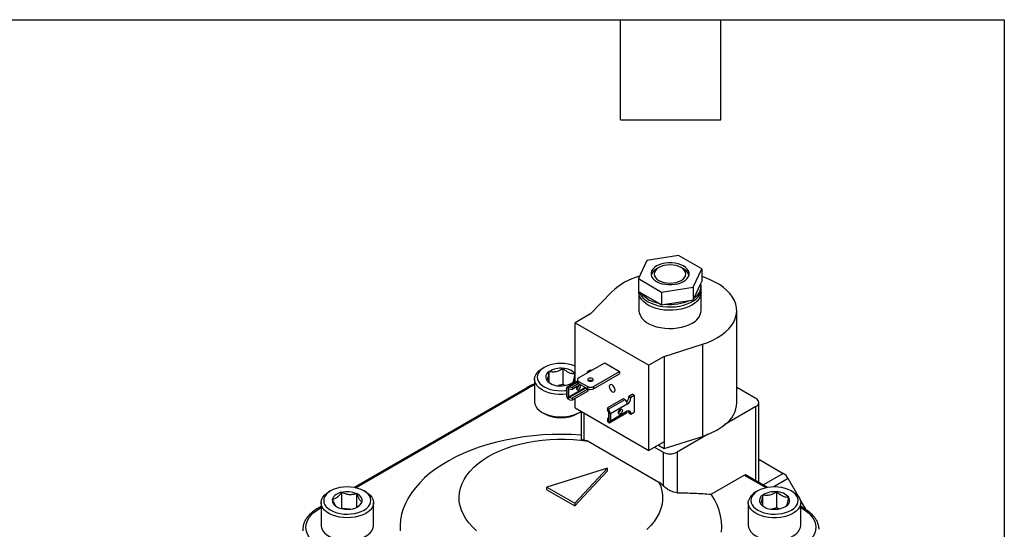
# Model space of a CAD drawing. Header units: inches. Extents: x 1 to 43, y 1 to 33.
# Tile 5 of 5: x 31.2 to 43, y 26.9 to 33. Entities that reach past the tile are written whole.
import ezdxf

# ---------------------------------------------------------------- set-up
doc = ezdxf.new("R2010")
doc.units = ezdxf.units.IN
doc.header["$LTSCALE"] = 4
doc.header["$MEASUREMENT"] = 0
doc.linetypes.add('SLD-Solid', pattern=[0])
doc.layers.add('TEXT', color=140, linetype='SLD-Solid', lineweight=25)

msp = doc.modelspace()

# ---------------------------------------------------------------- linework, layer by layer
for p, q in [((38.715, 30.117), (38.613, 29.898)), ((39.094, 30.176), (38.715, 30.117)), ((39.372, 30.015), (39.094, 30.176)), ((38.859, 30.03), (38.831, 30.014)), ((39.154, 30.014), (39.126, 30.03)), ((39.271, 29.796), (39.372, 30.015)), ((39.372, 30.015), (39.372, 29.864)), ((38.613, 29.898), (38.891, 29.737)), ((38.613, 29.898), (38.613, 29.746)), ((38.891, 29.737), (39.271, 29.796)), ((39.271, 29.796), (39.271, 29.644)), ((39.282, 29.669), (39.361, 29.839)), ((39.361, 29.839), (39.372, 29.864)), ((39.366, 29.775), (39.366, 29.805)), ((38.04, 29.476), (38.293, 29.74)), ((38.613, 29.746), (38.644, 29.728)), ((38.621, 29.742), (38.62, 29.733)), ((38.62, 29.734), (38.62, 29.516)), ((38.644, 29.728), (38.86, 29.604)), ((38.891, 29.737), (38.891, 29.586)), ((38.934, 29.592), (39.228, 29.638)), ((39.228, 29.638), (39.271, 29.644)), ((39.271, 29.644), (39.282, 29.669)), ((39.366, 29.516), (39.366, 29.734)), ((39.366, 29.734), (39.366, 29.732)), ((38.86, 29.604), (38.891, 29.586)), ((38.891, 29.586), (38.934, 29.592)), ((39.793, 28.413), (39.793, 29.516)), ((38.04, 29.476), (37.856, 29.37)), ((37.856, 29.37), (38.74, 28.86)), ((37.856, 28.656), (37.856, 29.37)), ((38.924, 28.966), (39.38, 29.112)), ((39.38, 29.112), (39.38, 28.009)), ((38.924, 28.966), (38.74, 28.86)), ((38.924, 28.966), (38.924, 27.945)), ((37.484, 28.834), (37.461, 28.822)), ((37.711, 28.63), (37.711, 28.823)), ((37.897, 28.708), (38.209, 28.888)), ((37.998, 28.782), (38.036, 28.804)), ((38.036, 28.804), (38.05, 28.796)), ((38.209, 28.888), (38.388, 28.785)), ((38.74, 27.839), (38.74, 28.86)), ((37.369, 28.693), (37.369, 28.423)), ((37.542, 28.656), (37.542, 28.784)), ((37.856, 28.753), (37.854, 28.757)), ((37.882, 28.688), (37.882, 28.662)), ((37.998, 28.773), (37.997, 28.766)), ((38.012, 28.774), (37.998, 28.782)), ((37.998, 28.782), (37.998, 28.773)), ((38.003, 28.77), (37.998, 28.773)), ((38.076, 28.605), (38.388, 28.785)), ((38.076, 28.579), (38.388, 28.759)), ((38.388, 28.785), (38.388, 28.759)), ((37.275, 28.592), (35.205, 27.397)), ((35.222, 27.394), (37.294, 28.59)), ((37.711, 28.63), (37.65, 28.616)), ((37.736, 28.618), (37.711, 28.63)), ((37.753, 28.583), (37.753, 28.495)), ((37.882, 28.671), (37.762, 28.601)), ((37.771, 28.603), (37.771, 28.453)), ((37.977, 28.595), (37.778, 28.48)), ((37.784, 28.578), (37.778, 28.574)), ((37.778, 28.48), (37.778, 28.574)), ((37.982, 28.588), (37.784, 28.474)), ((37.784, 28.578), (37.819, 28.571)), ((37.883, 28.657), (37.787, 28.602)), ((37.787, 28.602), (37.819, 28.596)), ((37.806, 28.641), (37.826, 28.653)), ((37.897, 28.641), (37.819, 28.596)), ((37.919, 28.628), (37.819, 28.571)), ((37.819, 28.596), (37.819, 28.571)), ((38.006, 28.575), (37.819, 28.467)), ((37.897, 28.667), (38.005, 28.605)), ((37.897, 28.641), (37.897, 28.667)), ((37.897, 28.641), (38.005, 28.579)), ((37.982, 28.588), (38.006, 28.575)), ((37.998, 28.583), (37.998, 28.579)), ((38.005, 28.579), (38.005, 28.605)), ((38.006, 28.549), (38.006, 28.575)), ((38.02, 28.565), (38.006, 28.574)), ((38.02, 28.573), (38.02, 28.565)), ((38.02, 28.565), (38.031, 28.571)), ((38.059, 28.675), (38.059, 28.671)), ((38.061, 28.674), (38.062, 28.673)), ((38.076, 28.605), (38.076, 28.579)), ((40.023, 28.462), (39.793, 28.594)), ((37.784, 28.474), (37.819, 28.467)), ((38.006, 28.549), (37.819, 28.442)), ((37.819, 28.467), (37.819, 28.442)), ((37.856, 28.349), (37.856, 28.463)), ((38.43, 28.459), (38.244, 28.351)), ((38.451, 28.447), (38.43, 28.459)), ((38.5, 28.492), (38.538, 28.514)), ((38.5, 28.492), (38.522, 28.479)), ((38.5, 28.492), (38.5, 28.483)), ((38.5, 28.483), (38.522, 28.47)), ((38.522, 28.479), (38.561, 28.501)), ((38.522, 28.479), (38.522, 28.47)), ((38.561, 28.501), (38.538, 28.514)), ((38.561, 28.501), (38.561, 28.297)), ((37.787, 28.448), (37.819, 28.442)), ((37.856, 28.349), (38.74, 27.839)), ((38.244, 28.351), (38.244, 28.326)), ((38.254, 28.333), (38.244, 28.351)), ((38.451, 28.447), (38.254, 28.333)), ((38.48, 28.396), (38.278, 28.28)), ((38.399, 28.332), (38.399, 28.333)), ((40.023, 28.365), (39.649, 28.15)), ((40.023, 27.478), (40.023, 28.365)), ((40.057, 27.458), (40.057, 28.413)), ((37.461, 28.294), (37.484, 28.282)), ((37.885, 28.282), (37.907, 28.294)), ((37.928, 28.308), (37.928, 27.972)), ((37.963, 27.962), (37.963, 28.288)), ((38.255, 28.306), (38.244, 28.326)), ((38.257, 28.23), (38.244, 28.222)), ((38.244, 28.222), (38.244, 28.197)), ((38.255, 28.202), (38.244, 28.222)), ((38.257, 28.203), (38.257, 28.297)), ((38.259, 28.321), (38.259, 28.172)), ((38.269, 28.173), (38.472, 28.29)), ((38.48, 28.309), (38.278, 28.192)), ((38.278, 28.28), (38.278, 28.192)), ((38.392, 28.308), (38.375, 28.298)), ((38.5, 28.298), (38.522, 28.285)), ((38.5, 28.298), (38.5, 28.288)), ((38.5, 28.288), (38.522, 28.275)), ((38.522, 28.275), (38.561, 28.297)), ((38.522, 28.285), (38.522, 28.275)), ((38.254, 28.179), (38.244, 28.197)), ((38.257, 28.203), (38.255, 28.202)), ((38.924, 27.864), (39.38, 28.009)), ((39.449, 28.034), (39.076, 27.819)), ((38.012, 27.951), (38.86, 27.461)), ((38.924, 27.945), (38.74, 27.839)), ((38.807, 27.878), (38.909, 27.819)), ((38.853, 27.904), (38.924, 27.864)), ((38.924, 27.945), (38.924, 27.864)), ((38.909, 27.819), (38.909, 27.415)), ((39.076, 27.819), (39.076, 27.334)), ((38.241, 27.626), (37.517, 27.401)), ((37.851, 27.208), (38.241, 27.626)), ((38.241, 27.594), (38.241, 27.626)), ((40.057, 27.734), (40.35, 27.565)), ((37.851, 27.176), (38.241, 27.594)), ((39.486, 27.316), (39.883, 27.545)), ((39.883, 27.545), (40.147, 27.394)), ((40.164, 27.397), (39.903, 27.547)), ((40.35, 27.565), (40.111, 27.427)), ((37.517, 27.401), (37.851, 27.208)), ((37.517, 27.369), (37.517, 27.401)), ((40.409, 27.503), (40.237, 27.404)), ((40.532, 27.289), (40.409, 27.503)), ((34.923, 27.356), (34.9, 27.343)), ((35.057, 27.145), (35.057, 27.338)), ((35.237, 27.158), (35.237, 27.322)), ((35.346, 27.343), (35.324, 27.356)), ((37.517, 27.369), (37.851, 27.176)), ((40.045, 27.356), (40.023, 27.343)), ((40.103, 27.178), (40.103, 27.306)), ((40.273, 27.151), (40.273, 27.344)), ((40.468, 27.343), (40.446, 27.356)), ((34.808, 27.168), (34.769, 27.146)), ((34.789, 27.144), (34.808, 27.155)), ((34.808, 27.214), (34.808, 26.944)), ((35.438, 26.944), (35.438, 27.214)), ((37.851, 27.208), (37.851, 27.176)), ((39.93, 27.214), (39.93, 26.944)), ((40.273, 27.151), (40.211, 27.137)), ((40.298, 27.14), (40.273, 27.151)), ((40.367, 27.163), (40.387, 27.175)), ((40.625, 27.129), (40.553, 27.254)), ((40.56, 26.944), (40.56, 27.214)), ((40.599, 27.146), (40.56, 27.168)), ((40.56, 27.155), (40.579, 27.144)), ((35.057, 27.145), (35.054, 27.143)), ((35.153, 27.137), (35.057, 27.145))]:
    msp.add_line(p, q)
at = {"flags": 128}
for points in [[(38.934, 29.83), (38.973, 29.826), (39.013, 29.826), (39.052, 29.83), (39.089, 29.837), (39.123, 29.849), (39.154, 29.864), (39.179, 29.881), (39.199, 29.901), (39.213, 29.923), (39.22, 29.945), (39.22, 29.968), (39.213, 29.991), (39.199, 30.012), (39.179, 30.032), (39.154, 30.05), (39.123, 30.065), (39.089, 30.076), (39.052, 30.084), (39.013, 30.088), (38.973, 30.088), (38.934, 30.084), (38.896, 30.076), (38.862, 30.065), (38.831, 30.05), (38.806, 30.032), (38.786, 30.012), (38.772, 29.991), (38.766, 29.968), (38.766, 29.945), (38.772, 29.923), (38.786, 29.901), (38.806, 29.881), (38.831, 29.864), (38.862, 29.849), (38.896, 29.837), (38.934, 29.83)], [(39.126, 29.876), (39.149, 29.893), (39.167, 29.912), (39.178, 29.932), (39.181, 29.953), (39.178, 29.975), (39.167, 29.995), (39.149, 30.014), (39.126, 30.03), (39.097, 30.044), (39.065, 30.054), (39.029, 30.06), (38.993, 30.062), (38.956, 30.06), (38.92, 30.054), (38.888, 30.044), (38.859, 30.03), (38.836, 30.014), (38.818, 29.995), (38.808, 29.975), (38.804, 29.953), (38.808, 29.932), (38.818, 29.912), (38.836, 29.893), (38.859, 29.876), (38.888, 29.863), (38.92, 29.853), (38.956, 29.847), (38.993, 29.845), (39.029, 29.847), (39.065, 29.853), (39.097, 29.863), (39.126, 29.876)], [(39.38, 29.112), (39.445, 29.135), (39.505, 29.161), (39.561, 29.191), (39.612, 29.223), (39.657, 29.259), (39.696, 29.296), (39.729, 29.336), (39.756, 29.377), (39.775, 29.419), (39.787, 29.462), (39.792, 29.506), (39.79, 29.55), (39.781, 29.593), (39.765, 29.636), (39.742, 29.678), (39.712, 29.718), (39.675, 29.756), (39.633, 29.793), (39.585, 29.826), (39.531, 29.857), (39.472, 29.885), (39.41, 29.91), (39.372, 29.922)], [(38.625, 29.739), (38.63, 29.724), (38.646, 29.696), (38.668, 29.669), (38.695, 29.645), (38.729, 29.622), (38.767, 29.603), (38.81, 29.587), (38.856, 29.574), (38.904, 29.565), (38.954, 29.56), (39.005, 29.559), (39.056, 29.562), (39.105, 29.569), (39.153, 29.58), (39.197, 29.595), (39.238, 29.612), (39.274, 29.633), (39.305, 29.657), (39.329, 29.682), (39.348, 29.709), (39.36, 29.738), (39.365, 29.767), (39.366, 29.775)], [(39.366, 29.732), (39.363, 29.708), (39.354, 29.679), (39.337, 29.652), (39.315, 29.625), (39.286, 29.601), (39.252, 29.579), (39.213, 29.56), (39.17, 29.544), (39.124, 29.532), (39.075, 29.524), (39.025, 29.519), (38.974, 29.519), (38.923, 29.522), (38.874, 29.53), (38.827, 29.541), (38.783, 29.556), (38.743, 29.574), (38.708, 29.595), (38.678, 29.619), (38.653, 29.644), (38.635, 29.672), (38.624, 29.701), (38.62, 29.73), (38.62, 29.733)], [(38.62, 29.516), (38.62, 29.508), (38.625, 29.479), (38.637, 29.451), (38.656, 29.423), (38.681, 29.398), (38.712, 29.374), (38.748, 29.353), (38.788, 29.336), (38.832, 29.321), (38.88, 29.311), (38.929, 29.304), (38.98, 29.301), (39.031, 29.302), (39.081, 29.307), (39.129, 29.315), (39.175, 29.328), (39.218, 29.344), (39.256, 29.364)], [(37.753, 28.516), (37.707, 28.512), (37.66, 28.512), (37.614, 28.516), (37.569, 28.524), (37.526, 28.536), (37.488, 28.551), (37.453, 28.569), (37.424, 28.591), (37.4, 28.614), (37.383, 28.64), (37.373, 28.666), (37.369, 28.693), (37.373, 28.72), (37.383, 28.747), (37.401, 28.772), (37.424, 28.796), (37.454, 28.817), (37.461, 28.822)], [(37.856, 28.849), (37.849, 28.852), (37.811, 28.865), (37.77, 28.875), (37.727, 28.881), (37.682, 28.882), (37.638, 28.88), (37.595, 28.874), (37.554, 28.864), (37.516, 28.85), (37.482, 28.834), (37.454, 28.814), (37.431, 28.792), (37.414, 28.768), (37.404, 28.743), (37.401, 28.718), (37.405, 28.692), (37.415, 28.667), (37.433, 28.643), (37.456, 28.622), (37.485, 28.602), (37.519, 28.586), (37.557, 28.572), (37.598, 28.563), (37.642, 28.557), (37.686, 28.555), (37.73, 28.557), (37.753, 28.56)], [(38.015, 28.673), (38.025, 28.669), (38.038, 28.667), (38.051, 28.669), (38.061, 28.673), (38.069, 28.679), (38.071, 28.686), (38.069, 28.694), (38.061, 28.7), (38.051, 28.704), (38.038, 28.705), (38.025, 28.704), (38.015, 28.7), (38.008, 28.694), (38.005, 28.686), (38.008, 28.679), (38.015, 28.673)], [(37.294, 28.59), (37.341, 28.614), (37.369, 28.626)], [(37.753, 28.583), (37.753, 28.587), (37.754, 28.592), (37.756, 28.595), (37.758, 28.598), (37.761, 28.601), (37.764, 28.602), (37.768, 28.603), (37.771, 28.603)], [(37.88, 28.606), (37.879, 28.605), (37.874, 28.593), (37.872, 28.582), (37.874, 28.572), (37.879, 28.566), (37.887, 28.565), (37.896, 28.568), (37.905, 28.575), (37.913, 28.586), (37.918, 28.597), (37.92, 28.609), (37.92, 28.609)], [(37.92, 28.609), (37.918, 28.618), (37.913, 28.624), (37.912, 28.625)], [(38.333, 28.563), (38.331, 28.58), (38.323, 28.598), (38.312, 28.613), (38.298, 28.624), (38.285, 28.629), (38.273, 28.627), (38.266, 28.618), (38.263, 28.604), (38.266, 28.587), (38.273, 28.569), (38.285, 28.554), (38.298, 28.543), (38.312, 28.538), (38.323, 28.541), (38.331, 28.549), (38.333, 28.563)], [(37.369, 28.423), (37.373, 28.396), (37.383, 28.37), (37.4, 28.344), (37.424, 28.321), (37.453, 28.299), (37.488, 28.281), (37.526, 28.266), (37.569, 28.254), (37.614, 28.246), (37.66, 28.242), (37.707, 28.242), (37.754, 28.246), (37.799, 28.254), (37.841, 28.265), (37.88, 28.281), (37.915, 28.299), (37.928, 28.308)], [(38.398, 28.333), (38.407, 28.336), (38.415, 28.334), (38.42, 28.328), (38.422, 28.319), (38.42, 28.308), (38.415, 28.296), (38.407, 28.285), (38.398, 28.278), (38.389, 28.275), (38.381, 28.276), (38.376, 28.282), (38.374, 28.292), (38.376, 28.303), (38.381, 28.315), (38.389, 28.325), (38.398, 28.333)], [(38.259, 28.172), (38.263, 28.172), (38.267, 28.172), (38.27, 28.174), (38.273, 28.176), (38.275, 28.179), (38.276, 28.183), (38.277, 28.187), (38.278, 28.192)], [(37.928, 28.023), (37.926, 28.024), (37.811, 28.03), (37.696, 28.032), (37.581, 28.031), (37.466, 28.025), (37.352, 28.016), (37.239, 28.002), (37.127, 27.985), (37.018, 27.964), (36.911, 27.939), (36.807, 27.91), (36.705, 27.878), (36.608, 27.843), (36.514, 27.804), (36.424, 27.762), (36.339, 27.717), (36.259, 27.669), (36.184, 27.619), (36.114, 27.566), (36.05, 27.51), (35.992, 27.453), (35.939, 27.394), (35.893, 27.333), (35.854, 27.27), (35.821, 27.206), (35.794, 27.141), (35.774, 27.076), (35.762, 27.01), (35.756, 26.943), (35.756, 26.877)], [(36.673, 26.877), (36.624, 26.923), (36.581, 26.971), (36.545, 27.02), (36.515, 27.071), (36.492, 27.123), (36.475, 27.175), (36.466, 27.229), (36.464, 27.282), (36.469, 27.336), (36.481, 27.389), (36.5, 27.442), (36.525, 27.493), (36.558, 27.544), (36.597, 27.592), (36.642, 27.639), (36.694, 27.684), (36.751, 27.726), (36.813, 27.766), (36.881, 27.803), (36.953, 27.836), (37.03, 27.867), (37.11, 27.894), (37.193, 27.917), (37.28, 27.937), (37.369, 27.953), (37.459, 27.965), (37.551, 27.973), (37.644, 27.977), (37.737, 27.976), (37.83, 27.972), (37.921, 27.963), (38.012, 27.951)], [(35.166, 27.402), (35.121, 27.404), (35.077, 27.402), (35.034, 27.395), (34.993, 27.385), (34.955, 27.372), (34.921, 27.355), (34.893, 27.335), (34.87, 27.314), (34.853, 27.29), (34.843, 27.265), (34.84, 27.239), (34.843, 27.214), (34.854, 27.189), (34.871, 27.165), (34.895, 27.143), (34.924, 27.124), (34.958, 27.107), (34.996, 27.094), (35.037, 27.084), (35.081, 27.078), (35.125, 27.077), (35.169, 27.079), (35.212, 27.085), (35.253, 27.095), (35.291, 27.108), (35.325, 27.125), (35.353, 27.145), (35.376, 27.167), (35.393, 27.191), (35.403, 27.216), (35.407, 27.241), (35.403, 27.267), (35.392, 27.292), (35.375, 27.315), (35.351, 27.337), (35.322, 27.357), (35.288, 27.373), (35.25, 27.386), (35.209, 27.396), (35.166, 27.402)], [(38.86, 27.461), (38.881, 27.409), (38.896, 27.356), (38.904, 27.303), (38.904, 27.249), (38.897, 27.196), (38.884, 27.143), (38.863, 27.09), (38.836, 27.039), (38.802, 26.989), (38.761, 26.941), (38.714, 26.894)], [(39.965, 27.265), (39.962, 27.239), (39.966, 27.214), (39.976, 27.189), (39.994, 27.165), (40.017, 27.143), (40.046, 27.124), (40.08, 27.107), (40.118, 27.094), (40.16, 27.084), (40.203, 27.078), (40.247, 27.077), (40.292, 27.079), (40.335, 27.085), (40.376, 27.095), (40.414, 27.108), (40.447, 27.125), (40.476, 27.145), (40.499, 27.167), (40.516, 27.191), (40.526, 27.216), (40.529, 27.241), (40.525, 27.267), (40.514, 27.292), (40.497, 27.315), (40.474, 27.337), (40.445, 27.357), (40.41, 27.373), (40.372, 27.386), (40.331, 27.396), (40.288, 27.402), (40.244, 27.404), (40.199, 27.402), (40.156, 27.395), (40.115, 27.385), (40.077, 27.372), (40.044, 27.355), (40.015, 27.335), (39.992, 27.314), (39.975, 27.29), (39.965, 27.265)], [(35.346, 27.343), (35.369, 27.328), (35.396, 27.305), (35.416, 27.281), (35.43, 27.255), (35.437, 27.228), (35.437, 27.201), (35.43, 27.174), (35.416, 27.148), (35.396, 27.123), (35.369, 27.101), (35.337, 27.081), (35.3, 27.064), (35.259, 27.051), (35.216, 27.041), (35.17, 27.035), (35.123, 27.033), (35.076, 27.035), (35.03, 27.041), (34.986, 27.051), (34.945, 27.064), (34.909, 27.081), (34.877, 27.101), (34.85, 27.124), (34.83, 27.148), (34.816, 27.174), (34.809, 27.201), (34.809, 27.228), (34.816, 27.255), (34.83, 27.281), (34.85, 27.306), (34.877, 27.328), (34.9, 27.343)], [(39.611, 26.859), (39.613, 26.926), (39.609, 26.992), (39.598, 27.058), (39.58, 27.124), (39.556, 27.189), (39.524, 27.253), (39.486, 27.316)], [(40.468, 27.343), (40.476, 27.338), (40.506, 27.317), (40.529, 27.293), (40.546, 27.268), (40.557, 27.241), (40.56, 27.214), (40.557, 27.187), (40.546, 27.161), (40.529, 27.135), (40.505, 27.112), (40.476, 27.091), (40.442, 27.072), (40.403, 27.057), (40.36, 27.045), (40.315, 27.037), (40.269, 27.033), (40.222, 27.033), (40.175, 27.037), (40.13, 27.045), (40.088, 27.057), (40.049, 27.072), (40.014, 27.091), (39.985, 27.112), (39.962, 27.136), (39.944, 27.161), (39.934, 27.188), (39.93, 27.215), (39.934, 27.242)], [(34.789, 26.694), (34.748, 26.72), (34.712, 26.749), (34.682, 26.781), (34.658, 26.814), (34.641, 26.848), (34.631, 26.883), (34.628, 26.919), (34.631, 26.954), (34.641, 26.99), (34.658, 27.024), (34.682, 27.057), (34.712, 27.088), (34.748, 27.117), (34.789, 27.144)], [(40.579, 27.144), (40.621, 27.117), (40.656, 27.088), (40.686, 27.057), (40.71, 27.024), (40.727, 26.99), (40.737, 26.954), (40.741, 26.919), (40.737, 26.883), (40.727, 26.848), (40.71, 26.814), (40.686, 26.781), (40.656, 26.749), (40.621, 26.72), (40.579, 26.694)], [(34.808, 26.944), (34.809, 26.931), (34.816, 26.904), (34.83, 26.878), (34.85, 26.854), (34.877, 26.831), (34.909, 26.811), (34.945, 26.794), (34.986, 26.781), (35.03, 26.771), (35.076, 26.765), (35.123, 26.763), (35.17, 26.765), (35.216, 26.771), (35.259, 26.781), (35.3, 26.794), (35.337, 26.811), (35.369, 26.831), (35.396, 26.853), (35.416, 26.878), (35.43, 26.904), (35.437, 26.931), (35.438, 26.944)], [(39.93, 26.944), (39.934, 26.917), (39.944, 26.891), (39.962, 26.866), (39.985, 26.842), (40.014, 26.821), (40.049, 26.802), (40.088, 26.787), (40.13, 26.775), (40.175, 26.767), (40.222, 26.763), (40.269, 26.763), (40.315, 26.767), (40.36, 26.775), (40.403, 26.787), (40.442, 26.802), (40.476, 26.821), (40.505, 26.842), (40.529, 26.865), (40.546, 26.891), (40.557, 26.917), (40.56, 26.944), (40.56, 26.944)]]:
    msp.add_lwpolyline(points, dxfattribs=at)
for centre, radius, start, end in [((38.886, 29.902), 0.125, 115.9316, 162.7814), ((39.099, 29.902), 0.125, 17.2186, 64.0684), ((38.819, 29.192), 0.759, 104.694, 133.8396), ((39.205, 29.808), 0.159, 299.0758, 11.1273), ((38.912, 29.944), 0.344, 218.8321, 261.1732), ((38.995, 30.172), 0.583, 264.0089, 293.5772), ((39.179, 29.534), 0.187, 294.3044, 354.3755), ((37.681, 28.564), 0.26, 83.2655, 122.2023), ((37.709, 28.63), 0.193, 41.2718, 89.2094), ((37.576, 28.72), 0.073, 117.9634, 212.6034), ((37.766, 28.74), 0.106, 304.5964, 328.3718), ((37.905, 28.688), 0.0218, 110.7834, 249.2166), ((37.283, 28.574), 0.0198, 54.3824, 114.3071), ((37.66, 28.807), 0.193, 221.2718, 269.2094), ((37.687, 28.874), 0.26, 263.2655, 302.2023), ((37.847, 28.623), 0.0499, 300.2601, 350.7961), ((37.907, 28.664), 0.0251, 185.6948, 245.6253), ((37.987, 28.596), 0.0093, 190.6913, 237.3455), ((38.041, 28.673), 0.0769, 242.6097, 297.3903), ((38.041, 28.647), 0.0769, 242.6097, 297.3903), ((38.038, 28.63), 0.0493, 61.7763, 119.2064), ((37.817, 28.498), 0.064, 182.8696, 224.6515), ((38.405, 28.488), 0.0946, 315.7614, 356.9104), ((38.43, 28.474), 0.0922, 302.6055, 357.3945), ((40.004, 28.413), 0.0516, 290.7834, 69.2166), ((38.349, 28.334), 0.0499, 300.2726, 358.2775), ((38.417, 28.394), 0.063, 2.6055, 57.3945), ((39.452, 28.428), 0.341, 305.4237, 357.5587), ((37.684, 28.663), 0.431, 242.2792, 297.7208), ((38.214, 28.276), 0.064, 2.8696, 44.6515), ((38.46, 28.307), 0.0202, 305.0133, 6.2988), ((38.497, 28.289), 0.0262, 350.786, 129.2033), ((38.461, 28.299), 0.0388, 358.038, 23.9953), ((39.178, 28.735), 0.751, 291.157, 308.8377), ((39.071, 28.978), 1.017, 287.6916, 291.8354), ((38.993, 27.98), 0.182, 242.6097, 297.3903), ((39.895, 27.529), 0.0198, 65.6929, 125.6176), ((40.26, 27.421), 0.17, 28.8556, 58.0453), ((35.072, 27.198), 0.141, 96.119, 155.5838), ((35.122, 27.053), 0.292, 66.9997, 102.9953), ((35.212, 27.235), 0.091, 353.653, 74.6288), ((40.108, 27.179), 0.185, 117.4706, 160.141), ((40.138, 27.241), 0.073, 117.9634, 212.6034), ((40.242, 27.085), 0.26, 83.2655, 122.2023), ((40.27, 27.151), 0.193, 41.2718, 89.2094), ((40.353, 27.239), 0.073, 297.9634, 32.6034), ((35.034, 27.246), 0.091, 173.653, 254.6288), ((35.124, 27.427), 0.292, 246.9997, 282.9953), ((35.174, 27.283), 0.141, 276.119, 335.5838), ((40.221, 27.329), 0.193, 221.2718, 269.2094), ((40.249, 27.395), 0.26, 263.2655, 302.2023), ((34.777, 27.128), 0.0198, 54.3838, 114.2914), ((40.591, 27.128), 0.0198, 65.7086, 125.6162)]:
    msp.add_arc(centre, radius, start, end)
for points, knots in [([(39.365, 29.731), (39.365, 29.735), (39.366, 29.744), (39.364, 29.752), (39.363, 29.757)], [0, 0, 0, 0, 0.457727, 1, 1, 1, 1]), ([(37.711, 28.823), (37.698, 28.814), (37.685, 28.806), (37.664, 28.796), (37.657, 28.793), (37.642, 28.787), (37.635, 28.785), (37.612, 28.78), (37.598, 28.779), (37.569, 28.78), (37.555, 28.781), (37.542, 28.784)], [0, 0, 0, 0, 0.25, 0.25, 0.375, 0.375, 0.5, 0.5, 0.75, 0.75, 1, 1, 1, 1]), ([(37.854, 28.757), (37.842, 28.756), (37.831, 28.757), (37.813, 28.759), (37.807, 28.761), (37.795, 28.765), (37.789, 28.767), (37.77, 28.775), (37.758, 28.783), (37.734, 28.801), (37.723, 28.812), (37.711, 28.823)], [0, 0, 0, 0, 0.25, 0.25, 0.375, 0.375, 0.5, 0.5, 0.75, 0.75, 1, 1, 1, 1]), ([(37.542, 28.784), (37.54, 28.77), (37.538, 28.757), (37.534, 28.739), (37.533, 28.733), (37.531, 28.722), (37.53, 28.717), (37.526, 28.704), (37.524, 28.697), (37.519, 28.686), (37.517, 28.683), (37.515, 28.68)], [0, 0, 0, 0, 0.25, 0.25, 0.375, 0.375, 0.5, 0.5, 0.75, 0.75, 1, 1, 1, 1]), ([(37.826, 28.653), (37.828, 28.656), (37.831, 28.659), (37.834, 28.666), (37.835, 28.669), (37.837, 28.676), (37.839, 28.68), (37.842, 28.694), (37.845, 28.705), (37.849, 28.73), (37.851, 28.743), (37.854, 28.757)], [0, 0, 0, 0, 0.25, 0.25, 0.375, 0.375, 0.5, 0.5, 0.75, 0.75, 1, 1, 1, 1]), ([(37.369, 28.636), (37.359, 28.632), (37.331, 28.622), (37.3, 28.606), (37.28, 28.595), (37.275, 28.592)], [0, 0, 0, 0, 0.310259, 0.821413, 1, 1, 1, 1]), ([(37.515, 28.68), (37.525, 28.671), (37.539, 28.657), (37.556, 28.646), (37.561, 28.643)], [0, 0, 0, 0, 0.649544, 1, 1, 1, 1]), ([(37.778, 28.574), (37.778, 28.575), (37.778, 28.576), (37.781, 28.578), (37.783, 28.578), (37.784, 28.578)], [0, 0, 0, 0, 0.5, 0.5, 1, 1, 1, 1]), ([(37.778, 28.48), (37.778, 28.479), (37.778, 28.477), (37.781, 28.475), (37.783, 28.474), (37.784, 28.474)], [0, 0, 0, 0, 0.5, 0.5, 1, 1, 1, 1]), ([(38.257, 28.297), (38.257, 28.298), (38.257, 28.3), (38.256, 28.303), (38.256, 28.305), (38.255, 28.306)], [0, 0, 0, 0, 0.5, 0.5, 1, 1, 1, 1]), ([(38.257, 28.203), (38.257, 28.202), (38.257, 28.201), (38.256, 28.201), (38.256, 28.201), (38.255, 28.202)], [0, 0, 0, 0, 0.5, 0.5, 1, 1, 1, 1]), ([(37.963, 27.962), (37.954, 27.964), (37.937, 27.967), (37.927, 27.971), (37.929, 27.972), (37.93, 27.972)], [0, 0, 0, 0, 0.42481, 0.8476, 1, 1, 1, 1]), ([(39.076, 27.334), (39.065, 27.334), (39.052, 27.336), (39.031, 27.342), (39.024, 27.344), (39.009, 27.35), (39.002, 27.353), (38.987, 27.361), (38.979, 27.365), (38.964, 27.373), (38.957, 27.378), (38.942, 27.388), (38.935, 27.393), (38.922, 27.404), (38.915, 27.41), (38.909, 27.415)], [0, 0, 0, 0, 0.25, 0.25, 0.375, 0.375, 0.5, 0.5, 0.625, 0.625, 0.75, 0.75, 0.875, 0.875, 1, 1, 1, 1]), ([(35.057, 27.338), (35.048, 27.326), (35.039, 27.314), (35.025, 27.299), (35.02, 27.294), (35.01, 27.285), (35.005, 27.281), (34.99, 27.27), (34.981, 27.265), (34.961, 27.258), (34.952, 27.257), (34.943, 27.256)], [0, 0, 0, 0, 0.25, 0.25, 0.375, 0.375, 0.5, 0.5, 0.75, 0.75, 1, 1, 1, 1]), ([(35.237, 27.322), (35.223, 27.318), (35.208, 27.314), (35.186, 27.311), (35.178, 27.31), (35.163, 27.309), (35.155, 27.309), (35.131, 27.312), (35.116, 27.315), (35.086, 27.325), (35.071, 27.331), (35.057, 27.338)], [0, 0, 0, 0, 0.25, 0.25, 0.375, 0.375, 0.5, 0.5, 0.75, 0.75, 1, 1, 1, 1]), ([(35.303, 27.224), (35.298, 27.226), (35.292, 27.229), (35.284, 27.236), (35.281, 27.239), (35.276, 27.245), (35.273, 27.249), (35.264, 27.262), (35.258, 27.272), (35.247, 27.296), (35.242, 27.309), (35.237, 27.322)], [0, 0, 0, 0, 0.25, 0.25, 0.375, 0.375, 0.5, 0.5, 0.75, 0.75, 1, 1, 1, 1]), ([(39.076, 27.334), (39.145, 27.333), (39.214, 27.331), (39.351, 27.325), (39.419, 27.321), (39.486, 27.316)], [0, 0, 0, 0, 0.5, 0.5, 1, 1, 1, 1]), ([(40.103, 27.306), (40.101, 27.292), (40.099, 27.279), (40.096, 27.26), (40.094, 27.255), (40.092, 27.244), (40.091, 27.239), (40.087, 27.225), (40.085, 27.218), (40.08, 27.208), (40.078, 27.204), (40.076, 27.202)], [0, 0, 0, 0, 0.25, 0.25, 0.375, 0.375, 0.5, 0.5, 0.75, 0.75, 1, 1, 1, 1]), ([(40.273, 27.344), (40.259, 27.335), (40.246, 27.327), (40.225, 27.317), (40.218, 27.314), (40.203, 27.309), (40.196, 27.307), (40.174, 27.302), (40.159, 27.3), (40.13, 27.301), (40.117, 27.303), (40.103, 27.306)], [0, 0, 0, 0, 0.25, 0.25, 0.375, 0.375, 0.5, 0.5, 0.75, 0.75, 1, 1, 1, 1]), ([(40.415, 27.278), (40.404, 27.278), (40.392, 27.278), (40.375, 27.281), (40.369, 27.282), (40.356, 27.286), (40.35, 27.288), (40.332, 27.297), (40.319, 27.304), (40.295, 27.323), (40.284, 27.333), (40.273, 27.344)], [0, 0, 0, 0, 0.25, 0.25, 0.375, 0.375, 0.5, 0.5, 0.75, 0.75, 1, 1, 1, 1]), ([(40.387, 27.175), (40.39, 27.177), (40.392, 27.18), (40.395, 27.188), (40.396, 27.191), (40.399, 27.198), (40.4, 27.202), (40.403, 27.216), (40.406, 27.226), (40.41, 27.251), (40.413, 27.264), (40.415, 27.278)], [0, 0, 0, 0, 0.25, 0.25, 0.375, 0.375, 0.5, 0.5, 0.75, 0.75, 1, 1, 1, 1]), ([(34.943, 27.256), (34.948, 27.245), (34.957, 27.221), (34.974, 27.188), (34.99, 27.169), (34.999, 27.164), (35.001, 27.163)], [0, 0, 0, 0, 0.247511, 0.503485, 0.859768, 1, 1, 1, 1]), ([(35.243, 27.162), (35.254, 27.171), (35.275, 27.187), (35.294, 27.212), (35.303, 27.224)], [0, 0, 0, 0, 0.528256, 1, 1, 1, 1]), ([(40.076, 27.202), (40.086, 27.193), (40.101, 27.178), (40.117, 27.168), (40.123, 27.164)], [0, 0, 0, 0, 0.649544, 1, 1, 1, 1]), ([(34.769, 27.146), (34.762, 27.141), (34.739, 27.128), (34.706, 27.104), (34.671, 27.073), (34.642, 27.039), (34.619, 27.004), (34.602, 26.967), (34.592, 26.93), (34.587, 26.899), (34.589, 26.882), (34.589, 26.877)], [0, 0, 0, 0, 0.068104, 0.196905, 0.325777, 0.454194, 0.581569, 0.707276, 0.83093, 0.952667, 1, 1, 1, 1]), ([(40.779, 26.896), (40.779, 26.903), (40.778, 26.923), (40.77, 26.955), (40.756, 26.991), (40.736, 27.026), (40.71, 27.059), (40.678, 27.091), (40.641, 27.12), (40.613, 27.137), (40.599, 27.146)], [0, 0, 0, 0, 0.077923, 0.205928, 0.33454, 0.464682, 0.596777, 0.730714, 0.866026, 1, 1, 1, 1])]:
    msp.add_open_spline(points, degree=3, knots=knots)
for points in [[(37.771, 28.603), (37.777, 28.604), (37.782, 28.603), (37.787, 28.602)], [(37.787, 28.448), (37.782, 28.449), (37.777, 28.451), (37.771, 28.453)], [(38.259, 28.321), (38.258, 28.326), (38.256, 28.33), (38.254, 28.333)], [(38.254, 28.179), (38.256, 28.175), (38.258, 28.173), (38.259, 28.172)], [(38.012, 27.951), (37.996, 27.955), (37.979, 27.958), (37.963, 27.962)], [(38.909, 27.415), (38.893, 27.431), (38.876, 27.446), (38.86, 27.461)]]:
    msp.add_open_spline(points, degree=3)
at = {"layer": 'TEXT'}
for p, q in [((1, 33), (43, 33)), ((38.4, 31.8), (38.4, 33)), ((39.6, 31.8), (39.6, 33)), ((43, 33), (43, 1)), ((38.4, 31.8), (39.6, 31.8))]:
    msp.add_line(p, q, dxfattribs=at)

doc.saveas('drawing.dxf')
